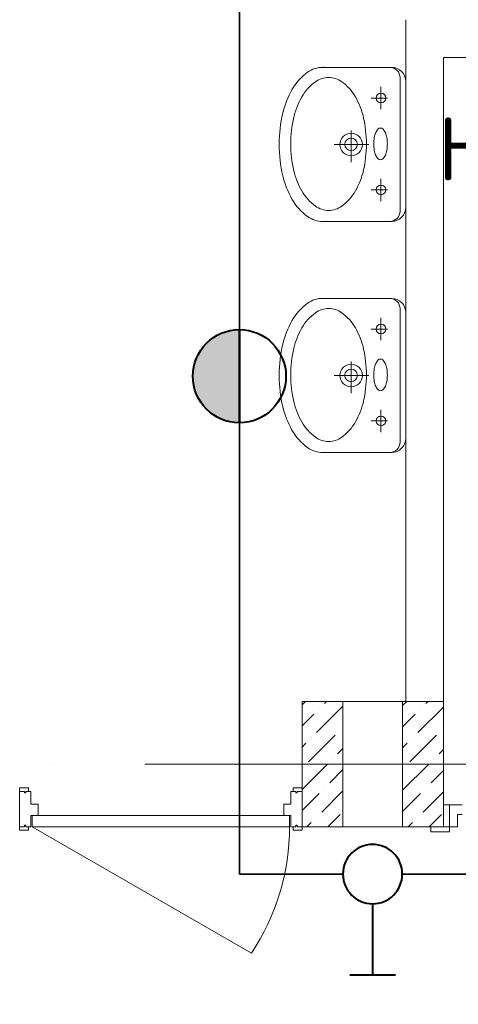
# Model space of a CAD drawing. Header units: millimetres. Extents: x 1114507 to 93926427, y 174473 to 817039.
# Tile 179 of 256: x 1549904 to 1551302, y 775361 to 778495. Entities that reach past the tile are written whole.
import ezdxf

# ---------------------------------------------------------------- set-up
doc = ezdxf.new("R2010")
doc.units = ezdxf.units.MM
doc.linetypes.add('ACAD_ISO05W100', pattern=[33, 24, -3, 0, -3, 0, -3])
doc.linetypes.add('ACAD_ISO10W100', pattern=[18, 12, -3, 0, -3])
for name, color, linetype, lineweight in [('Doors', 86, 'Continuous', 13), ('ось', 252, 'ACAD_ISO05W100', 25), ('размеры', 12, 'Continuous', 15), ('Сантехника', 150, 'Continuous', 13)]:
    doc.layers.add(name, color=color, linetype=linetype, lineweight=lineweight)
doc.styles.add('ISOCPEUR 1', font='isocpeur.TTF')
doc.styles.add('Суннат', font='ariali.ttf', dxfattribs={"height": 250})

# ---------------------------------------------------------------- blocks, each defined once
blk = doc.blocks.new('blokqav2mak')
at = {"lineweight": 0, "ltscale": 100}
for p, q in [((1547112, 776325.1), (1547112, 778495.1)), ((1547232, 776325.1), (1547232, 778375.1)), ((1547232, 778375.1), (1548882, 778375.1)), ((1547232, 776325.1), (1546782, 776325.1)), ((1546782, 776325.1), (1546782, 775925.1)), ((1547232, 776325.1), (1547232, 775925.1)), ((1547232, 775925.1), (1546782, 775925.1))]:
    blk.add_line(p, q, dxfattribs=at)
at = {"linetype": 'Continuous', "lineweight": 0, "ltscale": 100}
for p, q in [((1546782, 776314.3, 0), (1546792.8, 776325.1, 0)), ((1546853, 776318, 0), (1546860.1, 776325.1, 0)), ((1547102, 776311.4, 0), (1547115.7, 776325.1, 0)), ((1547176, 776318, 0), (1547183.1, 776325.1, 0)), ((1546827.8, 776225.4, 0), (1546912, 776309.6, 0)), ((1546836.2, 776301.2, 0), (1546836.2, 776301.2, 0)), ((1547150.7, 776225.4, 0), (1547232, 776306.7, 0)), ((1547159.1, 776301.2, 0), (1547159.1, 776301.2, 0)), ((1546782, 776247, 0), (1546819.4, 776284.3, 0)), ((1547102, 776244.1, 0), (1547142.3, 776284.3, 0)), ((1546903.6, 776233.8, 0), (1546903.6, 776233.8, 0)), ((1547226.5, 776233.8, 0), (1547226.5, 776233.8, 0)), ((1546802.5, 776132.8, 0), (1546886.7, 776217, 0)), ((1546810.9, 776208.6, 0), (1546810.9, 776208.6, 0)), ((1547125.5, 776132.8, 0), (1547209.6, 776217, 0)), ((1547133.9, 776208.6, 0), (1547133.9, 776208.6, 0)), ((1546782, 776179.6, 0), (1546794.1, 776191.7, 0)), ((1546895.1, 776158, 0), (1546912, 776174.9, 0)), ((1547102, 776176.7, 0), (1547117, 776191.7, 0)), ((1547218.1, 776158, 0), (1547232, 776172, 0)), ((1546878.3, 776141.2, 0), (1546878.3, 776141.2, 0)), ((1547201.2, 776141.2, 0), (1547201.2, 776141.2, 0)), ((1546782, 776044.9, 0), (1546861.5, 776124.4, 0)), ((1546785.7, 776115.9, 0), (1546785.7, 776115.9, 0)), ((1546869.9, 776065.4, 0), (1546912, 776107.6, 0)), ((1547102, 776042, 0), (1547184.4, 776124.4, 0)), ((1547108.6, 776115.9, 0), (1547108.6, 776115.9, 0)), ((1547192.8, 776065.4, 0), (1547232, 776104.7, 0)), ((1546853, 776048.6, 0), (1546853, 776048.6, 0)), ((1547176, 776048.6, 0), (1547176, 776048.6, 0)), ((1546782, 775977.6, 0), (1546836.2, 776031.8, 0)), ((1546844.6, 775972.8, 0), (1546912, 776040.2, 0)), ((1547102, 775974.7, 0), (1547159.1, 776031.8, 0)), ((1547167.6, 775972.8, 0), (1547232, 776037.3, 0)), ((1546827.8, 775956, 0), (1546827.8, 775956, 0)), ((1546864.3, 775925.1, 0), (1546903.6, 775964.4, 0)), ((1547150.7, 775956, 0), (1547150.7, 775956, 0)), ((1547187.2, 775925.1, 0), (1547226.5, 775964.4, 0)), ((1546796.9, 775925.1, 0), (1546810.9, 775939.1, 0)), ((1547119.8, 775925.1, 0), (1547133.9, 775939.1, 0))]:
    blk.add_line(p, q, dxfattribs=at)
at = {"color": 1, "linetype": 'ACAD_ISO10W100', "lineweight": 0, "ltscale": 100}
blk.add_line((1572682, 776125.1), (1545682, 776125.1), dxfattribs=at)
at = {"layer": 'Doors', "lineweight": 0}
for p, q in [((1545882, 776049.3), (1545910.3, 776049.3)), ((1545882, 776038.5), (1545882, 776049.3)), ((1545910.3, 776038.5), (1545910.3, 776049.3)), ((1546753.8, 776038.5), (1546753.8, 776049.3)), ((1546782, 776049.3), (1546753.8, 776049.3)), ((1546782, 776038.5), (1546782, 776049.3)), ((1545882, 775926), (1545882, 776038.5)), ((1545882, 776038.5), (1545897.6, 776038.5)), ((1545882, 776038.5), (1545897.6, 776038.5)), ((1545882, 776038.5), (1545882, 776038.5)), ((1545897.6, 776038.5), (1545897.6, 776033.5)), ((1545897.6, 776033.5), (1545902, 776033.5)), ((1545902, 776038.5), (1545918, 776038.5)), ((1545902, 776038.5), (1545902, 776033.5)), ((1545918, 775998), (1545918, 776038.5)), ((1546746, 775998), (1546746, 776038.5)), ((1546762.1, 776038.5), (1546746, 776038.5)), ((1546762.1, 776038.5), (1546762.1, 776033.5)), ((1546766.5, 776033.5), (1546762.1, 776033.5)), ((1546766.5, 776038.5), (1546766.5, 776033.5)), ((1546782, 776038.5), (1546766.5, 776038.5)), ((1546782, 776038.5), (1546766.5, 776038.5)), ((1546782, 775926), (1546782, 776038.5)), ((1546782, 776038.5), (1546782, 776038.5)), ((1545918, 775998), (1545940.7, 775998)), ((1545940.7, 775962), (1545940.7, 775998)), ((1546723.4, 775962), (1546723.4, 775998)), ((1546746, 775998), (1546723.4, 775998)), ((1547232, 775995.1), (1547252, 775995.1)), ((1547232, 775925.1), (1547232, 775995.1)), ((1547292, 775995.1), (1547252, 775995.1)), ((1547252, 775995.1), (1547252, 775925.1)), ((1547252, 775995.1), (1547252, 775925.1)), ((1545918, 775962), (1546723.4, 775962)), ((1545918, 775926), (1545918, 775962)), ((1545922.4, 775926), (1545922.4, 775962)), ((1546723.4, 775962), (1546746, 775962)), ((1546741.7, 775926), (1546741.7, 775962)), ((1546746, 775926), (1546746, 775962)), ((1547277, 775925.1), (1547277, 775965.1)), ((1547277, 775965.1), (1547292, 775965.1)), ((1545882, 775926), (1545897.6, 775926)), ((1545882, 775926), (1545882, 775926)), ((1545882, 775926), (1545882, 775915.2)), ((1545897.6, 775930.9), (1545902, 775930.9)), ((1545897.6, 775926), (1545897.6, 775930.9)), ((1545902, 775926), (1545902, 775930.9)), ((1545902, 775926), (1545918, 775926)), ((1545910.3, 775926), (1545910.3, 775915.2)), ((1545922.4, 775926), (1546620.3, 775523)), ((1545922.4, 775926), (1546741.7, 775926)), ((1546762.1, 775926), (1546746, 775926)), ((1546753.8, 775926), (1546753.8, 775915.2)), ((1546762.1, 775926), (1546762.1, 775930.9)), ((1546766.5, 775930.9), (1546762.1, 775930.9)), ((1546766.5, 775926), (1546766.5, 775930.9)), ((1546782, 775926), (1546766.5, 775926)), ((1546782, 775926), (1546782, 775926)), ((1546782, 775926), (1546782, 775915.2)), ((1547252, 775925.1), (1547192, 775925.1)), ((1547192, 775925.1), (1547192, 775910.1)), ((1547252, 775925.1), (1547232, 775925.1)), ((1547252, 775925.1), (1547277, 775925.1)), ((1547252, 775910.1), (1547252, 775925.1)), ((1545882, 775915.2), (1545910.3, 775915.2)), ((1546782, 775915.2), (1546753.8, 775915.2)), ((1547192, 775910.1), (1547252, 775910.1))]:
    blk.add_line(p, q, dxfattribs=at)
blk.add_arc((1546012.4, 775926), 729.4, 326.4628, 0, dxfattribs=at)
at = {"layer": 'размеры', "lineweight": 0, "ltscale": 5}
for p, q in [((1546912, 776325.1), (1546782, 776325.1)), ((1546782, 776325.1), (1546782, 775925.1)), ((1546912, 775925.1), (1546912, 776325.1)), ((1547232, 776325.1), (1547102, 776325.1)), ((1547102, 776325.1), (1547102, 775925.1)), ((1547232, 775925.1), (1547232, 776325.1)), ((1546782, 775925.1), (1546912, 775925.1)), ((1547102, 775925.1), (1547232, 775925.1))]:
    blk.add_line(p, q, dxfattribs=at)
at = {"layer": 'Сантехника', "lineweight": 0}
for p, q in [((1546841.8, 778343.3), (1547067.1, 778343.3)), ((1547094.1, 778313.7), (1547094.1, 778098.1)), ((1547112, 778298.4), (1547112, 778098.1)), ((1547033, 778281.2), (1547033, 778210)), ((1547053.5, 778245.6), (1547002.2, 778245.6)), ((1546938.1, 778142.6), (1546938.1, 778041.5)), ((1546994.5, 778098.1), (1546884.3, 778098.1)), ((1547094.1, 777882.6), (1547094.1, 778098.1)), ((1547112, 778098.1), (1547112, 777897.9)), ((1547033, 777989), (1547033, 777917.8)), ((1547053.5, 777953.4), (1547002.2, 777953.4)), ((1547067.1, 777852.9), (1546841.8, 777852.9)), ((1546841.8, 777607.9), (1547067.1, 777607.9)), ((1547094.1, 777578.2), (1547094.1, 777362.7)), ((1547033, 777545.8), (1547033, 777474.6)), ((1547112, 777562.9), (1547112, 777362.7)), ((1547053.5, 777510.2), (1547002.2, 777510.2)), ((1546938.1, 777407.2), (1546938.1, 777306)), ((1546994.5, 777362.7), (1546884.3, 777362.7)), ((1547094.1, 777147.1), (1547094.1, 777362.7)), ((1547112, 777362.7), (1547112, 777162.4)), ((1547033, 777253.6), (1547033, 777182.4)), ((1547053.5, 777218), (1547002.2, 777218)), ((1547067.1, 777117.5), (1546841.8, 777117.5))]:
    blk.add_line(p, q, dxfattribs=at)
for centre, radius in [((1547033, 778245.6), 15.4), ((1546938.1, 778098.1), 35.9), ((1546938.1, 778098.1), 20.1), ((1547033, 777953.4), 15.4), ((1547033, 777510.2), 15.4), ((1546938.1, 777362.7), 35.9), ((1546938.1, 777362.7), 20.1), ((1547033, 777218), 15.4)]:
    blk.add_circle(centre, radius, dxfattribs=at)
for centre, radius, start, end in [((1546847.7, 778261.3), 82.2, 90, 126.0278), ((1546847.7, 778261.3), 82.2, 85.8804, 90), ((1547060.9, 778310.1), 33.3, 0, 90), ((1547067.1, 778298.4), 45, 0, 90), ((1546903.7, 778184.3), 177.4, 126.0278, 150.337), ((1546866.3, 778239.8), 71.4, 90, 126.0278), ((1546866.3, 778239.8), 71.4, 53.9722, 90), ((1546993.3, 778133.3), 280.6, 150.337, 166.7261), ((1546914.9, 778173), 154, 126.0278, 150.337), ((1546817.7, 778173), 154, 29.663, 53.9722), ((1546992.7, 778128.7), 243.6, 150.337, 166.7261), ((1546739.9, 778128.7), 243.6, 13.2739, 29.663), ((1547135.6, 778099.7), 426.7, 166.7261, 180), ((1547116.2, 778099.5), 370.4, 166.7261, 180), ((1546616.4, 778099.5), 370.4, 0, 13.2739), ((1547050, 778120.8), 36.7, 133.857, 156.6802), ((1547031.7, 778139.8), 10.3, 90, 133.857), ((1547031.7, 778139.8), 10.3, 46.143, 90), ((1547013.4, 778120.8), 36.7, 23.3198, 46.143), ((1547127, 778099.5), 117, 169.876, 180), ((1547079.7, 778108), 69, 156.6802, 169.876), ((1546983.8, 778108), 69, 10.124, 23.3198), ((1546936.5, 778099.5), 117, 0, 10.124), ((1547135.6, 778099.7), 426.7, 180, 180.2145), ((1547135.6, 778096.5), 426.7, 179.7855, 180), ((1547135.6, 778096.5), 426.7, 180, 193.2739), ((1547116.2, 778099.5), 370.4, 180, 193.2739), ((1546616.4, 778099.5), 370.4, 346.7261, 0), ((1547127, 778099.5), 117, 180, 190.124), ((1547079.7, 778091.1), 69, 190.124, 203.3198), ((1546983.8, 778091.1), 69, 336.6802, 349.876), ((1546936.5, 778099.5), 117, 349.876, 0), ((1547050, 778078.3), 36.7, 203.3198, 226.143), ((1547031.7, 778059.3), 10.3, 226.143, 270), ((1547031.7, 778059.3), 10.3, 270, 313.857), ((1547013.4, 778078.3), 36.7, 313.857, 336.6802), ((1546993.3, 778063), 280.6, 193.2739, 209.663), ((1546992.7, 778070.4), 243.6, 193.2739, 209.663), ((1546739.9, 778070.4), 243.6, 330.337, 346.7261), ((1546903.7, 778011.9), 177.4, 209.663, 233.9722), ((1546914.9, 778026.1), 154, 209.663, 233.9722), ((1546817.7, 778026.1), 154, 306.0278, 330.337), ((1546866.3, 777959.3), 71.4, 233.9722, 270), ((1546866.3, 777959.3), 71.4, 270, 306.0278), ((1547067.1, 777897.9), 45, 270, 0), ((1546847.7, 777935), 82.2, 233.9722, 270), ((1547060.9, 777886.2), 33.3, 270, 0), ((1546847.7, 777935), 82.2, 270, 274.1196), ((1546847.7, 777525.9), 82.2, 90, 126.0278), ((1546847.7, 777525.9), 82.2, 85.8804, 90), ((1546903.7, 777448.9), 177.4, 126.0278, 150.337), ((1547060.9, 777574.7), 33.3, 0, 90), ((1547067.1, 777562.9), 45, 0, 90), ((1546914.9, 777437.5), 154, 126.0278, 150.337), ((1546866.3, 777504.3), 71.4, 90, 126.0278), ((1546866.3, 777504.3), 71.4, 53.9722, 90), ((1546817.7, 777437.5), 154, 29.663, 53.9722), ((1546993.3, 777397.8), 280.6, 150.337, 166.7261), ((1546992.7, 777393.2), 243.6, 150.337, 166.7261), ((1546739.9, 777393.2), 243.6, 13.2739, 29.663), ((1547135.6, 777364.3), 426.7, 166.7261, 180), ((1547116.2, 777364.1), 370.4, 166.7261, 180), ((1546616.4, 777364.1), 370.4, 0, 13.2739), ((1547079.7, 777372.5), 69, 156.6802, 169.876), ((1547050, 777385.3), 36.7, 133.857, 156.6802), ((1547031.7, 777404.4), 10.3, 90, 133.857), ((1547031.7, 777404.4), 10.3, 46.143, 90), ((1547013.4, 777385.3), 36.7, 23.3198, 46.143), ((1546983.8, 777372.5), 69, 10.124, 23.3198), ((1547135.6, 777364.3), 426.7, 180, 180.2145), ((1547135.6, 777361.1), 426.7, 179.7855, 180), ((1547135.6, 777361.1), 426.7, 180, 193.2739), ((1547116.2, 777364.1), 370.4, 180, 193.2739), ((1546616.4, 777364.1), 370.4, 346.7261, 0), ((1547127, 777364.1), 117, 169.876, 180), ((1547127, 777364.1), 117, 180, 190.124), ((1546936.5, 777364.1), 117, 0, 10.124), ((1546936.5, 777364.1), 117, 349.876, 0), ((1547079.7, 777355.6), 69, 190.124, 203.3198), ((1547050, 777342.9), 36.7, 203.3198, 226.143), ((1547013.4, 777342.9), 36.7, 313.857, 336.6802), ((1546983.8, 777355.6), 69, 336.6802, 349.876), ((1547031.7, 777323.8), 10.3, 226.143, 270), ((1547031.7, 777323.8), 10.3, 270, 313.857), ((1546992.7, 777335), 243.6, 193.2739, 209.663), ((1546739.9, 777335), 243.6, 330.337, 346.7261), ((1546993.3, 777327.5), 280.6, 193.2739, 209.663), ((1546914.9, 777290.6), 154, 209.663, 233.9722), ((1546817.7, 777290.6), 154, 306.0278, 330.337), ((1546903.7, 777276.5), 177.4, 209.663, 233.9722), ((1546866.3, 777223.8), 71.4, 233.9722, 270), ((1546866.3, 777223.8), 71.4, 270, 306.0278), ((1547060.9, 777150.7), 33.3, 270, 0), ((1547067.1, 777162.4), 45, 270, 0), ((1546847.7, 777199.5), 82.2, 233.9722, 270), ((1546847.7, 777199.5), 82.2, 270, 274.1196)]:
    blk.add_arc(centre, radius, start, end, dxfattribs=at)
blk = doc.blocks.new('имтмт')
at = {"layer": 'ось'}
h = blk.add_hatch(color=256, dxfattribs=at)
h.set_gradient(color2=(0, 0, 0), one_color=1)
h.paths.add_polyline_path([(342295.9, 169436.7, 0.414214), (342444.3, 169585.1, 0.414214), (342295.9, 169733.4)])
at = {"color": 1, "lineweight": 40}
for p, q in [((342295.9, 169733.4, 0), (342295.9, 169436.7, 0)), ((342295.9, 169733.4, 0), (342295.9, 169436.7, 0)), ((342295.9, 169436.7, 0), (342295.9, 169733.4, 0))]:
    blk.add_line(p, q, dxfattribs=at)
blk.add_circle((342295.9, 169585.1, 0), 148.3, dxfattribs=at)
blk.add_circle((342295.9, 169585.1, 0), 148.3, dxfattribs=at)
blk.add_circle((342295.9, 169585.1, 0), 148.3, dxfattribs=at)
blk = doc.blocks.new('цуйцуйцу')
at = {"lineweight": 40}
for p, q in [((694611.1, -1170390.9), (694695, -1170390.9)), ((694653.1, -1170521.8), (694653.1, -1170390.9))]:
    blk.add_line(p, q, dxfattribs=at)
blk.add_circle((694653.1, -1170576.5), 54.7, dxfattribs=at)

msp = doc.modelspace()

# ---------------------------------------------------------------- linework, layer by layer
at = {"color": 0, "lineweight": 35, "ltscale": 100}
for p, q in [((1550604.2, 779211.8), (1550604.2, 777508.4)), ((1550604.2, 777211.8), (1550604.2, 775775.1)), ((1550604.2, 775775.1), (1550933.9, 775775.1)), ((1550604.2, 775775.1), (1550933.9, 775775.1)), ((1551123.2, 775775.1), (1552384.8, 775775.1)), ((1551123.2, 775775.1), (1552384.8, 775775.1))]:
    msp.add_line(p, q, dxfattribs=at)

# ---------------------------------------------------------------- block references
at = {"color": 0}
msp.add_blockref('blokqav2mak', (4022.1, 0), dxfattribs=at)
at = {"lineweight": 40, "transparency": 33554646, "rotation": 180}
msp.add_blockref('имтмт', (1892900.1, 946945.2, 0), dxfattribs=at)
at = {"lineweight": 50, "xscale": -1.728719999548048, "yscale": 1.728719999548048, "zscale": 1.728719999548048, "rotation": 180}
msp.add_blockref('цуйцуйцу', (350167.9, -1247823.9), dxfattribs=at)

# ---------------------------------------------------------------- texts
at = {"linetype": 'ByBlock', "lineweight": 30, "ltscale": 10, "insert": (1197603, 784433.1, 0), "char_height": 250, "width": 18040, "attachment_point": 1, "style": 'ISOCPEUR 1'}
msp.add_mtext('     Рабочая документация по объекту: {\\C7;школы ^J}     Настоящий проект выполнен на основании чертежей марки АС, ВК и ОВ в соответствии с требованиями КМК и ПУЭ.\\P     Внешнее электроснабжение решается в отдельном проекте "Внутриплощадочных сетей"\\P     Проект энергоснабжения школы.\\P     Установленная мощность 33,6 кВт; Расчетная мощность 30,2 кВт  \\P     По надежности энергоснабжения школа относится к потребителям II категории.\\P\\pi1291.6675,t0,19518.5175;{\\LСиловое электрооборудование:\\P\\pi0,tz;}     В качестве вводно-распределительного и силового щита принят щит {\\C0;ПР11-3060-21УЗ (изготовить индв. по заказу) }. В качестве осветительного и силового щита принять щит ЩРВ-6 {\\C0;(изготовить индв. по заказу)} и щит комплектный ОЩВ.\\P\\pt0,19518.5175;     Электропотребителями здания  являются: освещение, штепсельные розетки, электропотребители технологического оборудования. Главный распределительный щит, силовые щиты и щиты освещения приняты сборными с модульными автоматическими выключателями с установкой на DIN-рейку по индивидуальному заказу. В распределительных щитах предусматривается устройство заземляющей шины. Фазораспределение злектронагрузок должно быть равномерным. Автоматические выключатели на розеточных группах имеют устройства  защитного отключения. \\P\\ptz;     Силовыми электроприемниками являются потребители сантехнического и технологического оборудования помещений. Магистральные и распределительные сети выполняются медным кабелем ВВГнг  в винипластовых  трубах в стенах срыто под штукатуркой. Ответвительные коробки установить скрыто на стене.\\P     1.  Розетки разместить на высоте 1800 мм от чистого пола в  помещениях   для  пребывания  детей  (А также см. уточнение по плану)  согласно пункта 12.34 КМК КМК КМК 2.04.17-19. ^J     2.  Выключатели во всех помещениях разместить на высоте 1800 мм.  Отступ от проёмов дверей - 200 мм, а также см. уточнение по плану.^J  Допускается установка выключателей под потолком с управлением при помощи шнура. ПУЭ п. 6.6.31.^J  Установка штепсельных розеток в ванных комнатах, душевых, мыльных помещениях бань, помещениях, содержащих нагреватели для саун (далее по тексту «саунах»), а также в стиральных помещениях прачечных не допускается ПУЭ п. 7.1.48.^JМинимальное расстояние от выключателей, штепсельных розеток и элементов электроустановок до газопроводов должно быть не менее 0,5 м ПУЭ п. 7.1.50.\\P{\\O      \\L\\oЭлектроосвещение}\\P     В соответствии КМК КМК 2.01.05-19. в проекте предусматривается общее рабочее, эвакуационное освещение на напряжение 220В.  Рабочее освещение предусматривается во всех помещениях комплекса, эвакуационное - в коридорах, в фойе, лестничных клетках, вестибюле. На выходах по пути эвакуации устанавливаются световые указатели "Выход" с аккумуляторными  батареями. Светильники аварийного освещения обозначаются значком "А" и выбираются из числа светильников рабочего освещения и питаются от щита ЩАО. Управление освещением выполняется включателями, устанавливаемыми по месту. Выбор светильников произведен в соответствии с назначением помещений, их конструктивными особенностями и характеристикой окружающей среды. В качестве источников света приняты светильники потолочные светодиодные LED панели и {\\C0;светодиодные линейные светильники} . Групповые сети освещения выполняются медным кабелем ВВГнг в винипластовой трубе.\\P\\pi1896.36,t0,28627.16;{\\LЗаземление}\\P\\pi0,tz;     Для защиты от поражения  электрическим током применяется система заземления TN-S  (используется 3я и 5я  жила  кабеля) и выполняется уравнивание потенциалов. Все металлические нетоковедущие части электрооборудования подлежат заземлению. В качестве заземляющих проводников используются нулевые провода сети и специальные заземляющие проводники, прокладываемые совместно с рабочими проводниками от электрощитов до электропотребителей. Сопротивление растеканию тока заземляющих устройств не должно превышать 4 Ом в любое время года. Внутренний контур заземления необходимо присоединить к наружному контуру заземления. Защита от заноса высокого потенциала и уравнивание потенциалов выполняется путем присоединения металлической арматуры фундаментов к горизонтальному  заземлителю. Все соединения выполнить сваркой.', dxfattribs=at)
at = {"color": 0, "insert": (1551108, 778183.8), "char_height": 200, "width": 4126.459, "attachment_point": 1, "style": 'Суннат'}
msp.add_mtext('{\\fISOCPEUR|b0|i0|c204|p34; НПБ-10 Вт/3,0}', dxfattribs=at)

doc.saveas('drawing.dxf')
